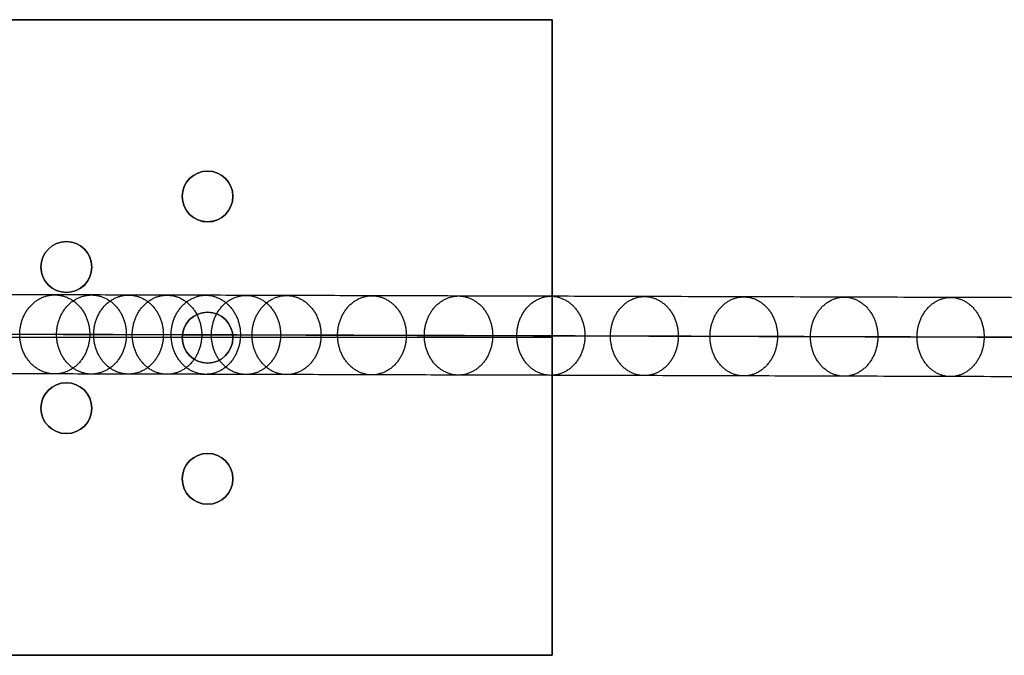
# Model space of a CAD drawing. Header units: millimetres. Extents: x -1192 to 1067, y -14 to 15.
# Tile 4 of 13: x -1002 to -967, y -10 to 13. Entities that reach past the tile are written whole.
import ezdxf

# ---------------------------------------------------------------- set-up
doc = ezdxf.new("R2010")
doc.units = ezdxf.units.MM
doc.layers.add('CABLE', color=7, linetype='Continuous')
doc.layers.add('METAL NEGRO', color=7, linetype='Continuous')

msp = doc.modelspace()

# ---------------------------------------------------------------- linework, layer by layer
at = {"layer": 'CABLE'}
for points, knots in [([(-727.732, 1.961, 255.02), (-733.394, 1.981, 262.117), (-744.552, 2.019, 276.149), (-761.011, 2.075, 296.984), (-776.974, 2.13, 317.333), (-792.445, 2.182, 337.201), (-807.423, 2.233, 356.585), (-821.906, 2.282, 375.484), (-835.897, 2.329, 393.902), (-849.393, 2.375, 411.835), (-862.396, 2.418, 429.285), (-874.906, 2.46, 446.252), (-886.92, 2.499, 462.734), (-898.443, 2.537, 478.734), (-909.472, 2.573, 494.251), (-920.007, 2.607, 509.283), (-928.44, 2.634, 521.501), (-934.95, 2.655, 531.052), (-939.646, 2.67, 538.003), (-944.249, 2.685, 544.876), (-948.699, 2.699, 551.585), (-953.056, 2.713, 558.218), (-957.259, 2.726, 564.685), (-961.369, 2.738, 571.077), (-965.325, 2.751, 577.301), (-969.188, 2.762, 583.452), (-972.898, 2.774, 589.434), (-976.514, 2.785, 595.343), (-979.977, 2.795, 601.083), (-983.346, 2.805, 606.751), (-986.563, 2.814, 612.25), (-989.684, 2.823, 617.675), (-992.185, 2.831, 622.101), (-994.139, 2.836, 625.609), (-995.551, 2.84, 628.168), (-996.938, 2.844, 630.709), (-998.287, 2.848, 633.207), (-999.613, 2.851, 635.688), (-1001.322, 2.856, 638.923), (-1002.982, 2.861, 642.122), (-1004.593, 2.865, 645.284), (-1005.757, 2.868, 647.601), (-1006.898, 2.871, 649.9), (-1008.001, 2.874, 652.158), (-1009.079, 2.876, 654.396), (-1010.121, 2.879, 656.592), (-1011.138, 2.881, 658.772), (-1012.117, 2.884, 660.907), (-1013.072, 2.886, 663.025), (-1013.994, 2.888, 665.108), (-1014.886, 2.89, 667.165), (-1015.745, 2.892, 669.185), (-1016.574, 2.894, 671.178), (-1017.372, 2.896, 673.138), (-1018.139, 2.897, 675.069), (-1018.874, 2.899, 676.969), (-1019.579, 2.9, 678.839), (-1020.254, 2.901, 680.679), (-1020.897, 2.902, 682.49), (-1021.51, 2.903, 684.27), (-1022.091, 2.904, 686.018), (-1022.642, 2.905, 687.737), (-1023.163, 2.905, 689.427), (-1023.652, 2.906, 691.085), (-1024.11, 2.906, 692.714), (-1024.538, 2.907, 694.313), (-1024.934, 2.907, 695.882), (-1025.181, 2.907, 696.918), (-1025.299, 2.907, 697.432)], [0, 0, 0, 0, 27.235592, 53.785722, 79.650681, 104.830781, 129.326365, 153.137801, 176.265493, 198.709879, 220.47144, 241.550705, 261.948254, 281.664727, 300.700834, 319.057364, 336.735196, 345.235256, 353.735315, 361.897072, 370.058829, 377.882909, 385.706989, 393.194102, 400.681215, 407.832173, 414.983131, 421.798864, 428.614597, 435.096181, 441.577765, 447.726451, 453.875137, 456.825092, 459.775046, 462.642346, 465.509645, 468.294514, 471.079383, 476.484752, 479.105521, 481.72629, 484.265439, 486.804588, 489.26244, 491.720293, 494.097206, 496.47412, 498.770491, 501.066862, 503.303096, 505.499395, 507.655884, 509.772694, 511.849967, 513.88785, 515.8865, 517.846082, 519.766774, 521.648761, 523.492244, 525.297433, 527.064555, 528.793849, 530.485572, 532.139999, 533.757421, 535.338075, 535.338075, 535.338075, 535.338075]), ([(-728.829, 0.561, 254.149), (-734.491, 0.581, 261.248), (-745.651, 0.619, 275.282), (-762.112, 0.675, 296.12), (-778.079, 0.73, 316.473), (-793.553, 0.782, 336.345), (-808.535, 0.833, 355.734), (-823.021, 0.882, 374.637), (-837.015, 0.929, 393.06), (-850.515, 0.975, 410.997), (-863.522, 1.018, 428.453), (-876.036, 1.06, 445.426), (-888.056, 1.099, 461.914), (-899.583, 1.137, 477.922), (-910.617, 1.173, 493.445), (-921.158, 1.208, 508.486), (-929.595, 1.235, 520.71), (-936.11, 1.256, 530.267), (-940.81, 1.271, 537.223), (-945.416, 1.285, 544.102), (-949.869, 1.299, 550.815), (-954.229, 1.313, 557.454), (-958.436, 1.326, 563.927), (-962.55, 1.339, 570.324), (-966.51, 1.351, 576.555), (-970.377, 1.363, 582.713), (-974.091, 1.374, 588.702), (-977.711, 1.385, 594.618), (-981.179, 1.395, 600.365), (-984.553, 1.405, 606.042), (-987.775, 1.415, 611.549), (-990.901, 1.424, 616.983), (-993.407, 1.431, 621.417), (-995.365, 1.437, 624.932), (-996.779, 1.441, 627.496), (-998.169, 1.444, 630.043), (-999.522, 1.448, 632.546), (-1000.85, 1.452, 635.033), (-1002.563, 1.457, 638.275), (-1004.228, 1.461, 641.482), (-1005.843, 1.465, 644.653), (-1007.011, 1.468, 646.977), (-1008.155, 1.471, 649.283), (-1009.262, 1.474, 651.547), (-1010.343, 1.477, 653.793), (-1011.388, 1.479, 655.997), (-1012.409, 1.482, 658.185), (-1013.393, 1.484, 660.328), (-1014.351, 1.487, 662.455), (-1015.277, 1.489, 664.547), (-1016.173, 1.491, 666.613), (-1017.036, 1.493, 668.643), (-1017.87, 1.495, 670.646), (-1018.671, 1.496, 672.616), (-1019.443, 1.498, 674.558), (-1020.183, 1.499, 676.47), (-1020.893, 1.501, 678.352), (-1021.571, 1.502, 680.204), (-1022.22, 1.503, 682.028), (-1022.837, 1.504, 683.821), (-1023.423, 1.505, 685.584), (-1023.979, 1.505, 687.318), (-1024.504, 1.506, 689.023), (-1024.998, 1.507, 690.698), (-1025.461, 1.507, 692.343), (-1025.893, 1.507, 693.96), (-1026.295, 1.508, 695.548), (-1026.544, 1.508, 696.598), (-1026.664, 1.508, 697.118), (-1026.676, 1.508, 697.17), (-1026.688, 1.508, 697.221), (-1026.7, 1.508, 697.273)], [0, 0, 0, 0, 27.267565, 53.848863, 79.744184, 104.953845, 129.478184, 153.317573, 176.472415, 198.943149, 220.730257, 241.834267, 262.255761, 281.99538, 301.053834, 319.431913, 337.130497, 345.640535, 354.150573, 362.321911, 370.49325, 378.326514, 386.159779, 393.655682, 401.151585, 408.310937, 415.470289, 422.294024, 429.117758, 435.606951, 442.096144, 448.252048, 454.407952, 457.361369, 460.314787, 463.185452, 466.056117, 468.844256, 471.632394, 477.044109, 479.667954, 482.2918, 484.83393, 487.376059, 489.836797, 492.297534, 494.677239, 497.056943, 499.35601, 501.655076, 503.893935, 506.092812, 508.251833, 510.371129, 512.45084, 514.491115, 516.492111, 518.453994, 520.37694, 522.261137, 524.106783, 525.914092, 527.683288, 529.414612, 531.108322, 532.76469, 534.384011, 535.966599, 535.966599, 535.966599, 536.125454, 536.125454, 536.125454, 536.125454]), ([(-1023.9, 1.506, 697.591), (-1023.794, 1.506, 697.136), (-1023.563, 1.506, 696.164), (-1023.184, 1.506, 694.666), (-1022.761, 1.506, 693.085), (-1022.307, 1.505, 691.473), (-1021.823, 1.505, 689.831), (-1021.307, 1.504, 688.157), (-1020.761, 1.503, 686.453), (-1020.185, 1.503, 684.719), (-1019.577, 1.502, 682.953), (-1018.938, 1.501, 681.155), (-1018.268, 1.499, 679.328), (-1017.567, 1.498, 677.469), (-1016.836, 1.497, 675.581), (-1016.074, 1.495, 673.661), (-1015.281, 1.493, 671.712), (-1014.456, 1.492, 669.729), (-1013.601, 1.49, 667.718), (-1012.712, 1.488, 665.671), (-1011.795, 1.486, 663.597), (-1010.844, 1.483, 661.488), (-1009.868, 1.481, 659.361), (-1008.855, 1.478, 657.189), (-1007.817, 1.476, 655.001), (-1006.743, 1.473, 652.77), (-1005.643, 1.47, 650.52), (-1004.506, 1.467, 648.228), (-1003.345, 1.464, 645.918), (-1001.739, 1.46, 642.764), (-1000.082, 1.456, 639.573), (-998.378, 1.451, 636.347), (-997.055, 1.447, 633.871), (-995.709, 1.444, 631.379), (-994.324, 1.44, 628.843), (-992.916, 1.436, 626.289), (-990.966, 1.43, 622.788), (-988.469, 1.423, 618.37), (-985.353, 1.414, 612.954), (-982.141, 1.405, 607.464), (-978.777, 1.395, 601.804), (-975.319, 1.384, 596.072), (-971.707, 1.373, 590.17), (-968.002, 1.362, 584.195), (-964.143, 1.35, 578.051), (-960.191, 1.338, 571.833), (-956.085, 1.325, 565.447), (-951.885, 1.312, 558.986), (-947.532, 1.299, 552.358), (-943.086, 1.285, 545.655), (-938.486, 1.27, 538.786), (-933.793, 1.255, 531.84), (-927.287, 1.234, 522.295), (-918.86, 1.207, 510.085), (-908.33, 1.173, 495.06), (-897.306, 1.137, 479.551), (-885.789, 1.099, 463.558), (-873.778, 1.059, 447.082), (-861.273, 1.018, 430.121), (-848.274, 0.974, 412.676), (-834.782, 0.929, 394.748), (-820.795, 0.882, 376.336), (-806.316, 0.833, 357.442), (-791.341, 0.782, 338.061), (-775.873, 0.73, 318.198), (-759.912, 0.675, 297.852), (-743.457, 0.619, 277.021), (-732.3, 0.581, 262.992), (-726.64, 0.561, 255.895)], [0, 0, 0, 0, 1.418628, 3.034171, 4.686674, 6.376432, 8.103716, 9.868784, 11.671875, 13.513215, 15.393015, 17.311474, 19.268779, 21.265105, 23.300619, 25.375478, 27.489829, 29.643811, 31.837557, 34.071192, 36.364894, 38.658595, 41.032747, 43.406898, 45.861894, 48.316889, 50.853087, 53.389284, 56.007007, 58.62473, 64.023817, 66.805449, 69.587082, 72.451048, 75.315015, 78.261541, 81.208067, 87.349606, 93.491145, 99.965196, 106.439247, 113.247058, 120.054869, 127.197516, 134.340162, 141.818573, 149.296984, 157.111971, 164.926957, 173.079227, 181.231498, 189.721678, 198.211858, 215.869143, 234.204338, 253.21832, 272.911877, 293.285717, 314.340482, 336.076751, 358.49505, 381.595861, 405.379621, 429.846734, 454.997569, 480.832464, 507.351736, 534.555672, 534.555672, 534.555672, 534.555672]), ([(-727.736, -0.839, 255.025), (-733.397, -0.819, 262.122), (-744.556, -0.781, 276.154), (-761.014, -0.725, 296.988), (-776.978, -0.67, 317.338), (-792.449, -0.618, 337.205), (-807.427, -0.567, 356.59), (-821.909, -0.518, 375.489), (-835.9, -0.471, 393.906), (-849.396, -0.425, 411.839), (-862.399, -0.382, 429.289), (-874.909, -0.34, 446.256), (-886.924, -0.301, 462.738), (-898.447, -0.263, 478.738), (-909.475, -0.227, 494.255), (-920.01, -0.193, 509.287), (-928.443, -0.166, 521.505), (-934.953, -0.145, 531.056), (-939.65, -0.13, 538.006), (-944.252, -0.115, 544.88), (-948.702, -0.101, 551.589), (-953.059, -0.087, 558.222), (-957.262, -0.074, 564.689), (-961.372, -0.062, 571.08), (-965.328, -0.049, 577.305), (-969.191, -0.038, 583.456), (-972.901, -0.026, 589.438), (-976.516, -0.015, 595.346), (-979.979, -0.005, 601.086), (-983.349, 0.005, 606.755), (-986.565, 0.014, 612.253), (-989.687, 0.023, 617.678), (-992.188, 0.031, 622.104), (-994.142, 0.036, 625.612), (-995.553, 0.04, 628.171), (-996.94, 0.044, 630.712), (-998.29, 0.048, 633.21), (-999.615, 0.051, 635.691), (-1001.324, 0.056, 638.926), (-1002.984, 0.061, 642.124), (-1004.595, 0.065, 645.287), (-1005.76, 0.068, 647.603), (-1006.9, 0.071, 649.903), (-1008.003, 0.074, 652.16), (-1009.081, 0.076, 654.398), (-1010.123, 0.079, 656.594), (-1011.14, 0.081, 658.774), (-1012.119, 0.084, 660.909), (-1013.074, 0.086, 663.027), (-1013.996, 0.088, 665.11), (-1014.888, 0.09, 667.167), (-1015.747, 0.092, 669.187), (-1016.576, 0.094, 671.18), (-1017.373, 0.096, 673.139), (-1018.14, 0.097, 675.07), (-1018.876, 0.099, 676.97), (-1019.581, 0.1, 678.841), (-1020.255, 0.101, 680.68), (-1020.899, 0.102, 682.491), (-1021.512, 0.103, 684.271), (-1022.093, 0.104, 686.019), (-1022.644, 0.105, 687.738), (-1023.164, 0.105, 689.427), (-1023.653, 0.106, 691.086), (-1024.111, 0.106, 692.714), (-1024.539, 0.107, 694.313), (-1024.936, 0.107, 695.882), (-1025.182, 0.107, 696.918), (-1025.3, 0.107, 697.432), (-1025.3, 0.107, 697.432), (-1025.3, 0.107, 697.432), (-1025.3, 0.107, 697.432)], [0, 0, 0, 0, 27.235592, 53.785722, 79.650681, 104.830781, 129.326365, 153.137801, 176.265493, 198.709879, 220.47144, 241.550705, 261.948254, 281.664727, 300.700834, 319.057364, 336.735196, 345.235256, 353.735315, 361.897072, 370.058829, 377.882909, 385.706989, 393.194102, 400.681215, 407.832173, 414.983131, 421.798864, 428.614597, 435.096181, 441.577765, 447.726451, 453.875137, 456.825092, 459.775046, 462.642346, 465.509645, 468.294514, 471.079383, 476.484752, 479.105521, 481.72629, 484.265439, 486.804588, 489.26244, 491.720293, 494.097206, 496.47412, 498.770491, 501.066862, 503.303096, 505.499395, 507.655884, 509.772694, 511.849967, 513.88785, 515.8865, 517.846082, 519.766774, 521.648761, 523.492244, 525.297433, 527.064555, 528.793849, 530.485572, 532.139999, 533.757421, 535.338153, 535.338153, 535.338153, 535.33823, 535.33823, 535.33823, 535.33823])]:
    msp.add_open_spline(points, degree=3, knots=knots, dxfattribs=at)
for points, weights, knots in [([(-1002.152, 1.455, 637.502), (-1002.151, 2.855, 637.501), (-1000.912, 2.855, 638.152), (-999.672, 2.854, 638.803), (-999.673, 1.454, 638.804)], [1, 0.707106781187, 1, 0.707106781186, 1], [4.39823, 4.39823, 4.39823, 6.597345, 6.597345, 8.796459, 8.796459, 8.796459]), ([(-1000.848, 1.452, 635.034), (-1000.847, 2.852, 635.032), (-999.611, 2.851, 635.689), (-998.374, 2.851, 636.346), (-998.376, 1.451, 636.348)], [1, 0.707106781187, 1, 0.707106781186, 1], [4.39823, 4.39823, 4.39823, 6.597345, 6.597345, 8.796459, 8.796459, 8.796459]), ([(-999.533, 1.448, 632.572), (-999.532, 2.848, 632.57), (-998.298, 2.848, 633.233), (-997.065, 2.847, 633.895), (-997.066, 1.447, 633.897)], [1, 0.707106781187, 1, 0.707106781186, 1], [4.39823, 4.39823, 4.39823, 6.597345, 6.597345, 8.796459, 8.796459, 8.796459]), ([(-998.167, 1.444, 630.044), (-998.166, 2.844, 630.042), (-996.936, 2.844, 630.71), (-995.705, 2.844, 631.378), (-995.707, 1.444, 631.38)], [1, 0.707106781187, 1, 0.707106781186, 1], [4.39823, 4.39823, 4.39823, 6.597345, 6.597345, 8.796459, 8.796459, 8.796459]), ([(-996.791, 1.441, 627.522), (-996.789, 2.841, 627.52), (-995.562, 2.84, 628.194), (-994.335, 2.84, 628.867), (-994.336, 1.44, 628.868)], [1, 0.707106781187, 1, 0.707106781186, 1], [4.39823, 4.39823, 4.39823, 6.597345, 6.597345, 8.796459, 8.796459, 8.796459]), ([(-995.363, 1.437, 624.933), (-995.362, 2.837, 624.932), (-994.137, 2.836, 625.61), (-992.913, 2.836, 626.289), (-992.914, 1.436, 626.29)], [1, 0.707106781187, 1, 0.707106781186, 1], [4.39823, 4.39823, 4.39823, 6.597345, 6.597345, 8.796459, 8.796459, 8.796459]), ([(-993.925, 1.432, 622.351), (-993.924, 2.832, 622.349), (-992.702, 2.832, 623.033), (-991.48, 2.832, 623.717), (-991.482, 1.432, 623.718)], [1, 0.707106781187, 1, 0.707106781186, 1], [4.39823, 4.39823, 4.39823, 6.597345, 6.597345, 8.796459, 8.796459, 8.796459]), ([(-990.895, 1.424, 616.987), (-990.893, 2.824, 616.986), (-989.677, 2.823, 617.679), (-988.461, 2.823, 618.373), (-988.462, 1.423, 618.374)], [1, 0.707106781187, 1, 0.707106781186, 1], [4.39823, 4.39823, 4.39823, 6.597345, 6.597345, 8.796459, 8.796459, 8.796459]), ([(-987.824, 1.415, 611.649), (-987.823, 2.815, 611.647), (-986.612, 2.815, 612.35), (-985.401, 2.814, 613.052), (-985.402, 1.414, 613.054)], [1, 0.707106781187, 1, 0.707106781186, 1], [4.39823, 4.39823, 4.39823, 6.597345, 6.597345, 8.796459, 8.796459, 8.796459]), ([(-984.547, 1.405, 606.046), (-984.545, 2.805, 606.044), (-983.339, 2.805, 606.755), (-982.133, 2.805, 607.466), (-982.135, 1.405, 607.468)], [1, 0.707106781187, 1, 0.707106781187, 1], [4.39823, 4.39823, 4.39823, 6.597345, 6.597345, 8.796459, 8.796459, 8.796459]), ([(-981.23, 1.395, 600.465), (-981.229, 2.795, 600.463), (-980.028, 2.795, 601.183), (-978.827, 2.795, 601.902), (-978.828, 1.395, 601.903)], [1, 0.707106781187, 1, 0.707106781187, 1], [4.39823, 4.39823, 4.39823, 6.597345, 6.597345, 8.796459, 8.796459, 8.796459]), ([(-977.705, 1.385, 594.621), (-977.704, 2.785, 594.62), (-976.507, 2.785, 595.347), (-975.311, 2.784, 596.074), (-975.312, 1.384, 596.075)], [1, 0.707106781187, 1, 0.707106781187, 1], [4.39823, 4.39823, 4.39823, 6.597345, 6.597345, 8.796459, 8.796459, 8.796459]), ([(-974.144, 1.374, 588.801), (-974.143, 2.774, 588.799), (-972.951, 2.774, 589.533), (-971.759, 2.774, 590.267), (-971.76, 1.374, 590.269)], [1, 0.707106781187, 1, 0.707106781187, 1], [4.39823, 4.39823, 4.39823, 6.597345, 6.597345, 8.796459, 8.796459, 8.796459]), ([(-970.371, 1.363, 582.716), (-970.37, 2.763, 582.714), (-969.182, 2.762, 583.456), (-967.995, 2.762, 584.197), (-967.996, 1.362, 584.199)], [1, 0.707106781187, 1, 0.707106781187, 1], [4.39823, 4.39823, 4.39823, 6.597345, 6.597345, 8.796459, 8.796459, 8.796459]), ([(-999.673, 1.454, 638.804), (-999.675, 0.054, 638.805), (-1000.914, 0.055, 638.154), (-1002.153, 0.055, 637.504), (-1002.152, 1.455, 637.502)], [1, 0.707106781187, 1, 0.707106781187, 1], [0, 0, 0, 2.199115, 2.199115, 4.39823, 4.39823, 4.39823]), ([(-998.376, 1.451, 636.348), (-998.377, 0.051, 636.349), (-999.613, 0.051, 635.692), (-1000.85, 0.052, 635.035), (-1000.848, 1.452, 635.034)], [1, 0.707106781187, 1, 0.707106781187, 1], [0, 0, 0, 2.199115, 2.199115, 4.39823, 4.39823, 4.39823]), ([(-997.066, 1.447, 633.897), (-997.068, 0.047, 633.898), (-998.301, 0.048, 633.236), (-999.534, 0.048, 632.573), (-999.533, 1.448, 632.572)], [1, 0.707106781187, 1, 0.707106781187, 1], [0, 0, 0, 2.199115, 2.199115, 4.39823, 4.39823, 4.39823]), ([(-995.707, 1.444, 631.38), (-995.708, 0.044, 631.381), (-996.938, 0.044, 630.713), (-998.169, 0.044, 630.045), (-998.167, 1.444, 630.044)], [1, 0.707106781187, 1, 0.707106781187, 1], [0, 0, 0, 2.199115, 2.199115, 4.39823, 4.39823, 4.39823]), ([(-994.336, 1.44, 628.868), (-994.337, 0.04, 628.87), (-995.564, 0.04, 628.196), (-996.792, 0.041, 627.523), (-996.791, 1.441, 627.522)], [1, 0.707106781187, 1, 0.707106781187, 1], [0, 0, 0, 2.199115, 2.199115, 4.39823, 4.39823, 4.39823]), ([(-992.914, 1.436, 626.29), (-992.915, 0.036, 626.292), (-994.14, 0.036, 625.613), (-995.364, 0.037, 624.935), (-995.363, 1.437, 624.933)], [1, 0.707106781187, 1, 0.707106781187, 1], [0, 0, 0, 2.199115, 2.199115, 4.39823, 4.39823, 4.39823]), ([(-991.482, 1.432, 623.718), (-991.483, 0.032, 623.72), (-992.705, 0.032, 623.036), (-993.926, 0.032, 622.352), (-993.925, 1.432, 622.351)], [1, 0.707106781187, 1, 0.707106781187, 1], [0, 0, 0, 2.199115, 2.199115, 4.39823, 4.39823, 4.39823]), ([(-988.462, 1.423, 618.374), (-988.464, 0.023, 618.376), (-989.68, 0.023, 617.682), (-990.896, 0.024, 616.989), (-990.895, 1.424, 616.987)], [1, 0.707106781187, 1, 0.707106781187, 1], [0, 0, 0, 2.199115, 2.199115, 4.39823, 4.39823, 4.39823]), ([(-985.402, 1.414, 613.054), (-985.403, 0.014, 613.055), (-986.614, 0.015, 612.353), (-987.825, 0.015, 611.65), (-987.824, 1.415, 611.649)], [1, 0.707106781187, 1, 0.707106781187, 1], [0, 0, 0, 2.199115, 2.199115, 4.39823, 4.39823, 4.39823]), ([(-982.135, 1.405, 607.468), (-982.136, 0.005, 607.469), (-983.342, 0.005, 606.758), (-984.548, 0.005, 606.047), (-984.547, 1.405, 606.046)], [1, 0.707106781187, 1, 0.707106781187, 1], [0, 0, 0, 2.199115, 2.199115, 4.39823, 4.39823, 4.39823]), ([(-978.828, 1.395, 601.903), (-978.829, -0.005, 601.905), (-980.031, -0.005, 601.186), (-981.232, -0.005, 600.467), (-981.23, 1.395, 600.465)], [1, 0.707106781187, 1, 0.707106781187, 1], [0, 0, 0, 2.199115, 2.199115, 4.39823, 4.39823, 4.39823]), ([(-975.312, 1.384, 596.075), (-975.314, -0.016, 596.077), (-976.51, -0.015, 595.35), (-977.707, -0.015, 594.623), (-977.705, 1.385, 594.621)], [1, 0.707106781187, 1, 0.707106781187, 1], [0, 0, 0, 2.199115, 2.199115, 4.39823, 4.39823, 4.39823]), ([(-971.76, 1.374, 590.269), (-971.761, -0.026, 590.271), (-972.953, -0.026, 589.537), (-974.146, -0.026, 588.802), (-974.144, 1.374, 588.801)], [1, 0.707106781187, 1, 0.707106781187, 1], [0, 0, 0, 2.199115, 2.199115, 4.39823, 4.39823, 4.39823]), ([(-967.996, 1.362, 584.199), (-967.998, -0.038, 584.2), (-969.185, -0.038, 583.459), (-970.373, -0.037, 582.718), (-970.371, 1.363, 582.716)], [1, 0.707106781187, 1, 0.707106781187, 1], [0, 0, 0, 2.199115, 2.199115, 4.39823, 4.39823, 4.39823])]:
    msp.add_rational_spline(points, weights, degree=2, knots=knots, dxfattribs=at)
at = {"layer": 'METAL NEGRO'}
for p, q in [((-1192.3, 12.595, 721.687), (-983.3, 12.595, 721.687)), ((-983.3, -9.905, 721.682), (-983.3, 12.595, 721.682)), ((-996.4, 6.341, 730.934), (-996.4, 6.341, 730.434)), ((-994.6, 6.341, 730.934), (-994.6, 6.341, 730.434)), ((-1001.4, 3.841, 730.933), (-1001.4, 3.841, 730.433)), ((-999.6, 3.841, 730.933), (-999.6, 3.841, 730.433)), ((-983.3, 1.35, 712.432), (-1018.301, 1.35, 712.432)), ((-996.4, 1.341, 730.932), (-1010.5, 1.341, 730.932)), ((-996.4, 1.341, 730.932), (-996.4, 1.341, 730.432)), ((-983.3, 1.341, 730.932), (-994.6, 1.341, 730.932)), ((-994.6, 1.341, 730.932), (-994.6, 1.341, 730.432)), ((-983.3, 1.345, 712.432), (-983.3, 1.345, 730.932)), ((-1001.4, -1.159, 730.931), (-1001.4, -1.159, 730.431)), ((-1001.4, -1.159, 730.931), (-1001.4, -1.159, 730.431)), ((-999.6, -1.159, 730.931), (-999.6, -1.159, 730.431)), ((-999.6, -1.159, 730.931), (-999.6, -1.159, 730.431)), ((-996.4, -3.659, 730.929), (-996.4, -3.659, 730.429)), ((-996.4, -3.659, 730.929), (-996.4, -3.659, 730.429)), ((-994.6, -3.659, 730.929), (-994.6, -3.659, 730.429)), ((-994.6, -3.659, 730.929), (-994.6, -3.659, 730.429)), ((-1192.3, -9.905, 721.676), (-983.3, -9.905, 721.676))]:
    msp.add_line(p, q, dxfattribs=at)
at = {"layer": 'METAL NEGRO', "extrusion": (5.05229e-13, 0.000480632, -1)}
msp.add_arc((995.5, 6.692, -730.431), 0.9, 270, 90, dxfattribs=at)
at = {"layer": 'METAL NEGRO', "extrusion": (-1.36613e-16, 0.000480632, -1)}
msp.add_arc((995.5, 6.692, -730.931), 0.9, 270, 90, dxfattribs=at)
at = {"layer": 'METAL NEGRO', "extrusion": (1.3658e-16, -0.000480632, 1)}
msp.add_arc((-995.5, 6.692, 730.931), 0.9, 90, 270, dxfattribs=at)
at = {"layer": 'METAL NEGRO', "extrusion": (0, 0.000480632, -1)}
for centre, start, end in [((995.5, 6.692, -730.681), 270, 90), ((995.5, 6.692, -730.681), 90, 270), ((1000.5, 4.192, -730.681), 270, 90), ((1000.5, 4.192, -730.681), 90, 270), ((995.5, 1.692, -730.681), 270, 90), ((995.5, 1.692, -730.681), 90, 270), ((1000.5, -0.808, -730.681), 270, 90), ((1000.5, -0.808, -730.681), 270, 90), ((1000.5, -0.808, -730.681), 90, 270), ((1000.5, -0.808, -730.681), 90, 270), ((995.5, -3.308, -730.681), 270, 90), ((995.5, -3.308, -730.681), 270, 90), ((995.5, -3.308, -730.681), 90, 270), ((995.5, -3.308, -730.681), 90, 270)]:
    msp.add_arc(centre, 0.9, start, end, dxfattribs=at)
at = {"layer": 'METAL NEGRO', "extrusion": (4.55553e-17, 0.000480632, -1)}
msp.add_arc((995.5, 6.692, -730.931), 0.9, 90, 270, dxfattribs=at)
at = {"layer": 'METAL NEGRO', "extrusion": (-1.01052e-12, 0.000480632, -1)}
for centre in [(995.5, 6.692, -730.431), (1000.5, 4.192, -730.931)]:
    msp.add_arc(centre, 0.9, 90, 270, dxfattribs=at)
at = {"layer": 'METAL NEGRO', "extrusion": (-4.5531e-17, -0.000480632, 1)}
msp.add_arc((-995.5, 6.692, 730.931), 0.9, 270, 90, dxfattribs=at)
at = {"layer": 'METAL NEGRO', "extrusion": (5.05138e-13, 0.000480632, -1)}
msp.add_arc((1000.5, 4.192, -730.931), 0.9, 270, 90, dxfattribs=at)
at = {"layer": 'METAL NEGRO', "extrusion": (-5.05138e-13, -0.000480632, 1)}
msp.add_arc((-1000.5, 4.192, 730.931), 0.9, 90, 270, dxfattribs=at)
at = {"layer": 'METAL NEGRO', "extrusion": (-7.28276e-21, 0.000480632, -1)}
msp.add_arc((1000.5, 4.192, -730.431), 0.9, 270, 90, dxfattribs=at)
at = {"layer": 'METAL NEGRO', "extrusion": (-1.01049e-12, 0.000480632, -1)}
msp.add_arc((1000.5, 4.192, -730.431), 0.9, 90, 270, dxfattribs=at)
at = {"layer": 'METAL NEGRO', "extrusion": (1.01052e-12, -0.000480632, 1)}
msp.add_arc((-1000.5, 4.192, 730.931), 0.9, 270, 90, dxfattribs=at)
at = {"layer": 'METAL NEGRO', "extrusion": (5.05153e-13, 0.000480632, -1)}
for centre in [(995.5, 1.692, -730.931), (995.5, -3.308, -730.931)]:
    msp.add_arc(centre, 0.9, 270, 90, dxfattribs=at)
at = {"layer": 'METAL NEGRO', "extrusion": (-5.05153e-13, -0.000480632, 1)}
for centre in [(-995.5, 1.692, 730.931), (-995.5, -3.308, 730.931)]:
    msp.add_arc(centre, 0.9, 90, 270, dxfattribs=at)
at = {"layer": 'METAL NEGRO', "extrusion": (-1.51855e-17, 0.000480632, -1)}
msp.add_arc((995.5, 1.692, -730.431), 0.9, 270, 90, dxfattribs=at)
at = {"layer": 'METAL NEGRO', "extrusion": (-1.01061e-12, 0.000480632, -1)}
msp.add_arc((995.5, 1.692, -730.931), 0.9, 90, 270, dxfattribs=at)
at = {"layer": 'METAL NEGRO', "extrusion": (-5.05244e-13, 0.000480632, -1)}
for centre in [(995.5, 1.692, -730.431), (1000.5, -0.808, -730.931), (1000.5, -0.808, -730.931), (995.5, -3.308, -730.431), (995.5, -3.308, -730.931)]:
    msp.add_arc(centre, 0.9, 90, 270, dxfattribs=at)
at = {"layer": 'METAL NEGRO', "extrusion": (1.01061e-12, -0.000480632, 1)}
msp.add_arc((-995.5, 1.692, 730.931), 0.9, 270, 90, dxfattribs=at)
at = {"layer": 'METAL NEGRO', "extrusion": (5.0526e-13, 0.000480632, -1)}
msp.add_arc((1000.5, -0.808, -730.431), 0.9, 270, 90, dxfattribs=at)
at = {"layer": 'METAL NEGRO', "extrusion": (5.05184e-13, 0.000480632, -1)}
msp.add_arc((1000.5, -0.808, -730.931), 0.9, 270, 90, dxfattribs=at)
at = {"layer": 'METAL NEGRO', "extrusion": (-5.05184e-13, -0.000480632, 1)}
msp.add_arc((-1000.5, -0.808, 730.931), 0.9, 90, 270, dxfattribs=at)
at = {"layer": 'METAL NEGRO', "extrusion": (-5.05305e-13, 0.000480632, -1)}
msp.add_arc((1000.5, -0.808, -730.931), 0.9, 270, 90, dxfattribs=at)
at = {"layer": 'METAL NEGRO', "extrusion": (-5.0526e-13, -0.000480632, 1)}
msp.add_arc((-1000.5, -0.808, 730.431), 0.9, 90, 270, dxfattribs=at)
at = {"layer": 'METAL NEGRO', "extrusion": (7.59226e-17, 0.000480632, -1)}
msp.add_arc((1000.5, -0.808, -730.431), 0.9, 90, 270, dxfattribs=at)
at = {"layer": 'METAL NEGRO', "extrusion": (5.05244e-13, -0.000480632, 1)}
msp.add_arc((-1000.5, -0.808, 730.931), 0.9, 270, 90, dxfattribs=at)
at = {"layer": 'METAL NEGRO', "extrusion": (2.52501e-13, -0.000480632, 1)}
msp.add_arc((-1000.5, -0.808, 730.431), 0.9, 270, 90, dxfattribs=at)
at = {"layer": 'METAL NEGRO', "extrusion": (5.0532e-13, 0.000480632, -1)}
msp.add_arc((995.5, -3.308, -730.431), 0.9, 270, 90, dxfattribs=at)
at = {"layer": 'METAL NEGRO', "extrusion": (5.05244e-13, 0.000480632, -1)}
msp.add_arc((995.5, -3.308, -730.931), 0.9, 270, 90, dxfattribs=at)
at = {"layer": 'METAL NEGRO', "extrusion": (-5.05275e-13, -0.000480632, 1)}
msp.add_arc((-995.5, -3.308, 730.431), 0.9, 90, 270, dxfattribs=at)
at = {"layer": 'METAL NEGRO', "extrusion": (-1.01064e-12, 0.000480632, -1)}
msp.add_arc((995.5, -3.308, -730.931), 0.9, 90, 270, dxfattribs=at)
at = {"layer": 'METAL NEGRO', "extrusion": (1.01064e-12, -0.000480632, 1)}
msp.add_arc((-995.5, -3.308, 730.931), 0.9, 270, 90, dxfattribs=at)
at = {"layer": 'METAL NEGRO', "extrusion": (7.57791e-13, -0.000480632, 1)}
msp.add_arc((-995.5, -3.308, 730.431), 0.9, 270, 90, dxfattribs=at)
at = {"layer": 'METAL NEGRO'}
for points in [[(-983.3, 12.6, 712.437), (-1192.3, 12.6, 712.437)], [(-1192.3, 12.6, 712.437), (-983.3, 12.6, 712.437)], [(-983.3, 12.591, 730.937), (-1192.3, 12.591, 730.937)], [(-1192.3, 12.591, 730.937), (-983.3, 12.591, 730.937)], [(-983.3, -9.9, 712.426), (-983.3, 12.6, 712.437)], [(-983.3, 12.6, 712.437), (-983.3, 12.591, 730.937)], [(-983.3, 12.591, 730.937), (-983.3, 12.6, 712.437)], [(-983.3, 12.6, 712.437), (-983.3, -9.9, 712.426)], [(-983.3, 12.591, 730.937), (-983.3, -9.909, 730.926)], [(-983.3, -9.909, 730.926), (-983.3, 12.591, 730.937)], [(-995.5, 7.241, 730.435), (-995.5, 7.241, 730.935)], [(-995.5, 7.241, 730.935), (-995.5, 7.241, 730.435)], [(-995.5, 5.441, 730.934), (-995.5, 5.441, 730.434)], [(-995.5, 5.441, 730.434), (-995.5, 5.441, 730.934)], [(-1000.5, 4.741, 730.433), (-1000.5, 4.741, 730.933)], [(-1000.5, 4.741, 730.933), (-1000.5, 4.741, 730.433)], [(-1000.5, 2.941, 730.932), (-1000.5, 2.941, 730.432)], [(-1000.5, 2.941, 730.432), (-1000.5, 2.941, 730.932)], [(-995.5, 2.241, 730.432), (-995.5, 2.241, 730.932)], [(-995.5, 2.241, 730.932), (-995.5, 2.241, 730.432)], [(-995.5, 0.441, 730.931), (-995.5, 0.441, 730.431)], [(-995.5, 0.441, 730.431), (-995.5, 0.441, 730.931)], [(-1000.5, -0.259, 730.431), (-1000.5, -0.259, 730.931)], [(-1000.5, -0.259, 730.931), (-1000.5, -0.259, 730.431)], [(-1000.5, -0.259, 730.931), (-1000.5, -0.259, 730.431)], [(-1000.5, -0.259, 730.431), (-1000.5, -0.259, 730.931)], [(-1000.5, -2.059, 730.93), (-1000.5, -2.059, 730.43)], [(-1000.5, -2.059, 730.43), (-1000.5, -2.059, 730.93)], [(-1000.5, -2.059, 730.43), (-1000.5, -2.059, 730.93)], [(-1000.5, -2.059, 730.93), (-1000.5, -2.059, 730.43)], [(-995.5, -2.759, 730.43), (-995.5, -2.759, 730.93)], [(-995.5, -2.759, 730.93), (-995.5, -2.759, 730.43)], [(-995.5, -2.759, 730.93), (-995.5, -2.759, 730.43)], [(-995.5, -2.759, 730.43), (-995.5, -2.759, 730.93)], [(-995.5, -4.559, 730.929), (-995.5, -4.559, 730.429)], [(-995.5, -4.559, 730.429), (-995.5, -4.559, 730.929)], [(-995.5, -4.559, 730.429), (-995.5, -4.559, 730.929)], [(-995.5, -4.559, 730.929), (-995.5, -4.559, 730.429)], [(-1192.3, -9.9, 712.426), (-983.3, -9.9, 712.426)], [(-983.3, -9.9, 712.426), (-1192.3, -9.9, 712.426)], [(-983.3, -9.909, 730.926), (-1192.3, -9.909, 730.926)], [(-1192.3, -9.909, 730.926), (-983.3, -9.909, 730.926)], [(-983.3, -9.909, 730.926), (-983.3, -9.9, 712.426)], [(-983.3, -9.9, 712.426), (-983.3, -9.909, 730.926)]]:
    msp.add_open_spline(points, degree=1, dxfattribs=at)

doc.saveas('drawing.dxf')
